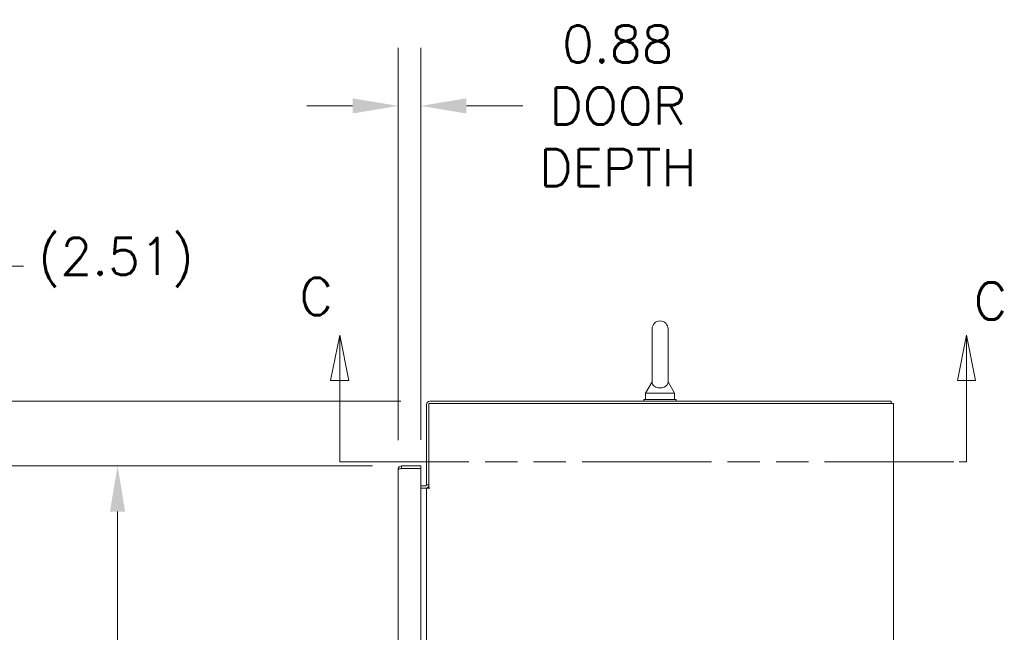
# Model space of a CAD drawing. Header units: inches. Extents: x 2 to 304, y 7 to 191.
# Tile 46 of 53: x 221 to 259, y 132 to 156. Entities that reach past the tile are written whole.
import ezdxf

# ---------------------------------------------------------------- set-up
doc = ezdxf.new("R2010")
doc.units = ezdxf.units.IN
doc.header["$LTSCALE"] = 18
doc.header["$MEASUREMENT"] = 0
doc.linetypes.add('DOUBLE_DASH_CHAIN', pattern=[1.2403, 0.6614, -0.0827, 0.1654, -0.0827, 0.1654, -0.0827])
for name, color, linetype, lineweight in [('Dimension (ANSI)', 7, 'Continuous', 5), ('Section Line (ANSI)', 7, 'DOUBLE_DASH_CHAIN', 5), ('Visible (ANSI)', 7, 'Continuous', 5)]:
    doc.layers.add(name, color=color, linetype=linetype, lineweight=lineweight)
doc.styles.add('ROMANS', font='romans.shx')
doc.dimstyles.new('Default (ANSI)', dxfattribs={"dimscale": 18, "dimtxt": 0.08, "dimasz": 0.098425, "dimexe": 0.125, "dimexo": 0.0625, "dimgap": 0.031496, "dimtad": 0, "dimtih": 1, "dimtoh": 1, "dimrnd": 1e-08, "dimzin": 0, "dimdsep": 46, "dimtxsty": 'ROMANS', "dimcen": 0.09, "dimdle": 0.393701, "dimclrd": 256, "dimclre": 256, "dimclrt": 256, "dimadec": 0, "dimazin": 0, "dimtfac": 1.25, "dimtofl": 0, "dimtmove": 0, "dimatfit": 3, "dimfxl": 0, "dimtolj": 1, "dimtzin": 0, "dimlwd": -1, "dimlwe": -1, "dimarcsym": 0})

# ---------------------------------------------------------------- blocks, each defined once
blk = doc.blocks.new('2dTransSection2')
at = {"layer": 'Section Line (ANSI)', "linetype": 'Continuous'}
for p, q in [((12.963, 7.9977), (12.9435, 7.8997)), ((12.963, 7.8997), (12.963, 7.9977)), ((12.9825, 7.8997), (12.963, 7.9977)), ((14.3147, 7.9977), (14.2952, 7.8997)), ((14.3147, 7.8997), (14.3147, 7.9977)), ((14.3342, 7.8997), (14.3147, 7.9977)), ((12.9435, 7.8997), (12.9825, 7.8997)), ((12.963, 7.7244), (12.963, 7.8997)), ((14.2952, 7.8997), (14.3342, 7.8997)), ((14.3147, 7.7244), (14.3147, 7.8997)), ((12.963, 7.7244), (12.9786, 7.7244)), ((14.2991, 7.7244), (14.3147, 7.7244))]:
    blk.add_line(p, q, dxfattribs=at)
at = {"layer": 'Section Line (ANSI)', "linetype": 'DOUBLE_DASH_CHAIN', "ltscale": 0.023418}
blk.add_line((12.963, 7.7244), (14.3147, 7.7244), dxfattribs=at)
at = {"layer": 'Section Line (ANSI)', "linetype": 'Continuous', "flags": 128}
for points in [[(12.9825, 7.8997), (12.963, 7.9977)], [(14.3342, 7.8997), (14.3147, 7.9977)]]:
    blk.add_lwpolyline(points, dxfattribs=at)
at = {"layer": 'Section Line (ANSI)'}
for points in [[(12.9825, 7.8997), (12.963, 7.9977), (12.9435, 7.8997), (12.9825, 7.8997)], [(14.3342, 7.8997), (14.3147, 7.9977), (14.2952, 7.8997), (14.3342, 7.8997)]]:
    blk.add_solid(points, dxfattribs=at)
at = {"layer": 'Section Line (ANSI)', "char_height": 0.08, "attachment_point": 7, "style": 'ROMANS'}
for insert in [(12.8761, 8.0411), (14.3304, 8.0313)]:
    blk.add_mtext('C', dxfattribs=dict(at, insert=insert))
blk = doc.blocks.new('*D14')
at = {"layer": 'Defpoints', "color": 0}
for p in [(235.728, 138.877), (224.712, 88.252), (235.728, 88.252)]:
    blk.add_point(p, dxfattribs=at)
at = {"layer": 'Dimension (ANSI)'}
for p, q in [((234.603, 138.877), (222.462, 138.877)), ((224.712, 137.105), (224.712, 117.251)), ((224.712, 90.023), (224.712, 109.877)), ((234.603, 88.252), (222.462, 88.252))]:
    blk.add_line(p, q, dxfattribs=at)
for points in [[(224.417, 137.105), (225.007, 137.105), (224.712, 138.877)], [(224.417, 90.023), (225.007, 90.023), (224.712, 88.252)]]:
    blk.add_solid(points, dxfattribs=at)
at = {"layer": 'Dimension (ANSI)', "insert": (224.712, 113.564), "char_height": 1.44, "attachment_point": 5, "style": 'ROMANS'}
blk.add_mtext('\\A1;50.62\\PDOOR\\PHEIGHT', dxfattribs=at)
blk = doc.blocks.new('*D16')
at = {"layer": 'Defpoints', "color": 0}
for p in [(219.288, 141.39), (236.83, 141.39), (235.728, 138.877)]:
    blk.add_point(p, dxfattribs=at)
at = {"layer": 'Dimension (ANSI)'}
for p, q in [((219.288, 143.162), (219.288, 146.639)), ((219.288, 146.639), (221.059, 146.639)), ((235.705, 141.39), (217.038, 141.39)), ((234.603, 138.877), (217.038, 138.877)), ((219.288, 137.105), (219.288, 135.333))]:
    blk.add_line(p, q, dxfattribs=at)
for points in [[(218.992, 143.162), (219.583, 143.162), (219.288, 141.39)], [(218.992, 137.105), (219.583, 137.105), (219.288, 138.877)]]:
    blk.add_solid(points, dxfattribs=at)
at = {"layer": 'Dimension (ANSI)', "insert": (221.626, 147.736), "char_height": 1.44, "attachment_point": 1, "style": 'ROMANS'}
blk.add_mtext('\\A1;(2.51)', dxfattribs=at)
blk = doc.blocks.new('*D28')
at = {"layer": 'Defpoints', "color": 0}
for p in [(236.478, 152.861), (235.603, 138.752), (236.478, 138.772)]:
    blk.add_point(p, dxfattribs=at)
at = {"layer": 'Dimension (ANSI)'}
for p, q in [((235.603, 139.877), (235.603, 155.111)), ((236.478, 139.897), (236.478, 155.111)), ((233.831, 152.861), (232.06, 152.861)), ((238.25, 152.861), (240.44, 152.861))]:
    blk.add_line(p, q, dxfattribs=at)
for points in [[(233.831, 153.157), (233.831, 152.566), (235.603, 152.861)], [(238.25, 153.157), (238.25, 152.566), (236.478, 152.861)]]:
    blk.add_solid(points, dxfattribs=at)
at = {"layer": 'Dimension (ANSI)', "insert": (244.127, 152.861), "char_height": 1.44, "attachment_point": 5, "style": 'ROMANS'}
blk.add_mtext('\\A1;0.88\\PDOOR\\PDEPTH', dxfattribs=at)

msp = doc.modelspace()

# ---------------------------------------------------------------- linework, layer by layer
at = {"layer": 'Visible (ANSI)'}
for p, q in [((245.4573, 144.2025), (245.4573, 142.1425)), ((246.0773, 142.1425), (246.0773, 144.2025)), ((245.4573, 142.1425), (245.2073, 141.7025)), ((246.0773, 142.1425), (246.3273, 141.7025)), ((246.3923, 141.4525), (245.1423, 141.4525)), ((245.1423, 141.4525), (245.1423, 141.39)), ((245.2073, 141.7025), (246.3273, 141.7025)), ((245.2073, 141.7025), (245.2073, 141.4525)), ((246.3273, 141.7025), (246.3273, 141.4525)), ((246.3923, 141.4525), (246.3923, 141.39)), ((236.7048, 141.265), (236.7048, 138.1399)), ((236.7985, 141.2963), (254.7048, 141.2963)), ((236.7985, 138.0152), (236.7985, 141.2963)), ((254.7361, 141.39), (236.8297, 141.39)), ((254.8298, 141.2963), (254.7048, 141.2963)), ((254.7361, 141.2963), (254.7361, 141.39)), ((254.8298, 141.2963), (254.8298, 81.3587)), ((235.603, 88.3766), (235.603, 138.7517)), ((236.478, 138.8766), (235.7279, 138.8766)), ((235.7279, 138.7829), (235.7279, 138.8766)), ((235.7279, 138.7829), (236.478, 138.7829)), ((235.7279, 138.7719), (236.478, 138.7719)), ((236.478, 138.7829), (236.478, 138.8766)), ((236.478, 138.7719), (236.478, 88.3564)), ((236.478, 138.1087), (236.6735, 138.1087)), ((236.478, 138.015), (236.6735, 138.015)), ((236.6735, 138.015), (236.7048, 138.015)), ((236.7048, 138.1399), (236.7985, 138.1399)), ((236.7048, 88.64), (236.7048, 138.015)), ((236.8297, 138.015), (236.7048, 138.015)), ((236.7985, 138.0152), (236.8299, 138.0152)), ((236.8299, 138.015), (236.8297, 138.015)), ((236.8299, 138.0152), (236.8299, 138.015))]:
    msp.add_line(p, q, dxfattribs=at)
for centre, radius, start, end in [((245.7673, 144.2025), 0.31, 0, 180), ((236.8297, 141.265), 0.125, 90, 180), ((236.6735, 138.1399), 0.125, 270, 0), ((236.6735, 138.1399), 0.0312, 270, 0)]:
    msp.add_arc(centre, radius, start, end, dxfattribs=at)
for points, knots in [([(246.0773, 142.1425), (246.0773, 142.1425), (246.0774, 142.1387), (246.0762, 142.1174), (246.074, 142.0968), (246.0557, 142.045), (246.0372, 142.0149), (245.986, 141.9688), (245.9583, 141.9513), (245.8967, 141.9259), (245.8652, 141.9173), (245.7998, 141.9079), (245.7674, 141.9068), (245.7041, 141.9112), (245.6744, 141.9166), (245.6168, 141.9333), (245.5903, 141.945), (245.54, 141.9751), (245.5183, 141.9942), (245.4789, 142.0431), (245.4681, 142.0718), (245.458, 142.1143), (245.4574, 142.1326), (245.4573, 142.1415), (245.4573, 142.1425), (245.4573, 142.1425)], [0, 0, 0, 0, 0.06292404, 0.06292404, 0.14907055, 0.14907055, 0.25610509, 0.25610509, 0.336116, 0.336116, 0.40328218, 0.40328218, 0.46536928, 0.46536928, 0.52564713, 0.52564713, 0.59143372, 0.59143372, 0.67079373, 0.67079373, 0.78259067, 0.78259067, 0.8847232, 0.8847232, 0.91423809, 0.91423809, 0.91423809, 0.91423809]), ([(235.7279, 138.8766), (235.6842, 138.8766), (235.6414, 138.8518), (235.6196, 138.8139), (235.6088, 138.7951), (235.603, 138.7734), (235.603, 138.7517)], [0, 0, 0, 0, 1.04908, 1.04908, 1.04908, 1.5707963, 1.5707963, 1.5707963, 1.5707963]), ([(235.603, 138.7517), (235.603, 138.7562), (235.6278, 138.7606), (235.6657, 138.7651), (235.6845, 138.7674), (235.7062, 138.7696), (235.7279, 138.7719)], [0, 0, 0, 0, 1.04908, 1.04908, 1.04908, 1.5707963, 1.5707963, 1.5707963, 1.5707963]), ([(235.7023, 138.7689), (235.7076, 138.7765), (235.716, 138.782), (235.7252, 138.7828), (235.7261, 138.7829), (235.727, 138.7829), (235.7279, 138.7829)], [0.59510147, 0.59510147, 0.59510147, 0.59510147, 1.48347479, 1.48347479, 1.48347479, 1.57079633, 1.57079633, 1.57079633, 1.57079633])]:
    msp.add_open_spline(points, degree=3, knots=knots, dxfattribs=at)

# ---------------------------------------------------------------- block references
at = {"layer": 'Section Line (ANSI)', "xscale": 18, "yscale": 18, "zscale": 18}
msp.add_blockref('2dTransSection2', (0, 0), dxfattribs=at)

# ---------------------------------------------------------------- dimensions: what is measured, and where the dimension line sits
at = {"layer": 'Dimension (ANSI)'}
dim = msp.add_linear_dim(base=(236.4779924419, 152.8612557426), p1=(235.6029924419, 138.7516534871), p2=(236.4779924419, 138.7718549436), text='<>\\PDOOR\\PDEPTH', dimstyle='Default (ANSI)', override={"dimtih": 0, "dimtoh": 0, "dimdec": 2, "dimtp": 0, "dimtm": 0, "dimtdec": 2, "dimatfit": 1}, dxfattribs=at)
dim.commit()
dim.dimension.update_dxf_attribs({"geometry": '*D28', "text_midpoint": (244.1272866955, 152.8612557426), "dimtype": 160})
for base, p1, p2, text, override, picture, middle in [((219.2878, 141.39), (235.7279, 138.8766), (236.8297, 141.39), '(<>)', {"dimgap": 0.031496, "dimdec": 2, "dimtol": 0, "dimlim": 0, "dimtp": 0, "dimtm": 0, "dimtdec": 2, "dimatfit": 1}, '*D16', (224.712, 146.6389)), ((224.7120493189, 88.2516034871), (235.7279424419, 138.8766034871), (235.7279424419, 88.2516034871), '<>\\PDOOR\\PHEIGHT', {"dimdec": 2, "dimtp": 0, "dimtm": 0, "dimtdec": 2, "dimatfit": 1}, '*D14', (224.7120493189, 113.5641034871))]:
    dim = msp.add_linear_dim(base=base, p1=p1, p2=p2, angle=90, text=text, dimstyle='Default (ANSI)', override=override, dxfattribs=at)
    dim.commit()
    dim.dimension.update_dxf_attribs({"geometry": picture, "text_midpoint": middle, "dimtype": 160})

doc.saveas('drawing.dxf')
